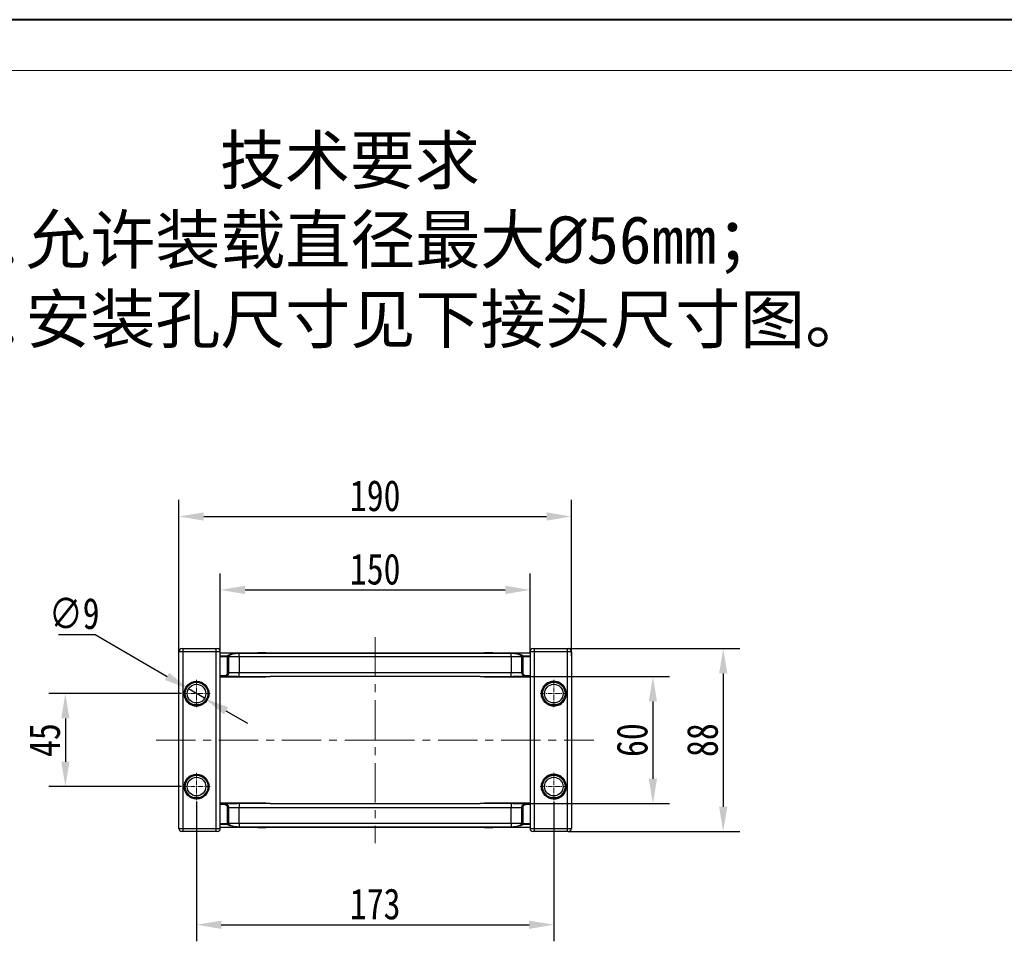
# Model space of a CAD drawing. Header units: millimetres. Extents: x -1177 to 904, y 240 to 1698.
# Tile 6 of 51: x -935 to -458, y 1252 to 1698. Entities that reach past the tile are written whole.
import ezdxf

# ---------------------------------------------------------------- set-up
doc = ezdxf.new("R2010")
doc.units = ezdxf.units.MM
doc.linetypes.add('CENTER', pattern=[0.6, 0.375, -0.075, 0.075, -0.075])
doc.linetypes.add('CENTERX2', pattern=[20.32, 12.7, -2.54, 2.54, -2.54])
doc.styles.get("Standard").update_dxf_attribs({"font": '仿宋_GB2312.ttf', "width": 0.8})
doc.styles.add('样式 6', font='仿宋_GB2312.ttf')
doc.dimstyles.new('ISO-60.1', dxfattribs={"dimtxt": 15, "dimasz": 12, "dimexe": 8, "dimexo": 0.625, "dimgap": 2.5, "dimtad": 1, "dimdsep": 46, "dimtxsty": 'Standard', "dimcen": 2.5, "dimadec": 0, "dimazin": 0, "dimtfac": 1, "dimtmove": 0, "dimatfit": 3, "dimfxl": 0, "dimarcsym": 0})
doc.dimstyles.new('副本 ISO-60.1', dxfattribs={"dimtxt": 15, "dimasz": 12, "dimexe": 8, "dimexo": 0.625, "dimgap": 2.5, "dimtad": 1, "dimtoh": 1, "dimdsep": 46, "dimtxsty": 'Standard', "dimcen": 2.5, "dimadec": 0, "dimazin": 0, "dimtfac": 1, "dimtmove": 0, "dimatfit": 3, "dimfxl": 0, "dimarcsym": 0})

# ---------------------------------------------------------------- blocks, each defined once
blk = doc.blocks.new('*D3572')
at = {"color": 0, "lineweight": -2}
for p, q in [((-856.46, 1372.32), (-920.76, 1372.32)), ((-912.76, 1360.32), (-912.76, 1339.32)), ((-856.46, 1327.32), (-920.76, 1327.32))]:
    blk.add_line(p, q, dxfattribs=at)
at = {"color": 0, "lineweight": 9}
for points in [[(-914.76, 1360.32), (-910.76, 1360.32), (-912.76, 1372.32)], [(-914.76, 1339.32), (-910.76, 1339.32), (-912.76, 1327.32)]]:
    blk.add_solid(points, dxfattribs=at)
at = {"layer": 'Defpoints', "color": 0, "lineweight": 9}
for p in [(-855.83, 1372.32), (-912.76, 1327.32), (-855.83, 1327.32)]:
    blk.add_point(p, dxfattribs=at)
at = {"color": 0, "lineweight": 9, "insert": (-922.76, 1349.82), "char_height": 15, "attachment_point": 5, "rotation": 90}
blk.add_mtext('45', dxfattribs=at)
blk = doc.blocks.new('*D3560')
at = {"color": 0, "lineweight": -2}
for p, q in [((-916.04, 1401), (-898.34, 1401)), ((-898.34, 1401), (-863.48, 1380.64)), ((-845.35, 1370.05), (-853.12, 1374.59)), ((-834.99, 1363.99), (-824.62, 1357.94))]:
    blk.add_line(p, q, dxfattribs=at)
at = {"color": 0, "lineweight": 9}
for points in [[(-862.47, 1382.36), (-864.49, 1378.91), (-853.12, 1374.59)], [(-833.98, 1365.72), (-836, 1362.27), (-845.35, 1370.05)]]:
    blk.add_solid(points, dxfattribs=at)
at = {"layer": 'Defpoints', "color": 0, "lineweight": 9}
for p in [(-853.12, 1374.59), (-845.35, 1370.05)]:
    blk.add_point(p, dxfattribs=at)
at = {"color": 0, "lineweight": 9, "insert": (-908.44, 1411), "char_height": 15, "attachment_point": 5}
blk.add_mtext('∅9', dxfattribs=at)
blk = doc.blocks.new('*D3573')
at = {"color": 0, "lineweight": -2}
for p, q in [((-837.73, 1392.67), (-837.73, 1430.51)), ((-687.73, 1392.2), (-687.73, 1430.51)), ((-825.73, 1422.51), (-699.73, 1422.51))]:
    blk.add_line(p, q, dxfattribs=at)
at = {"color": 0, "lineweight": 9}
for points in [[(-825.73, 1424.51), (-825.73, 1420.51), (-837.73, 1422.51)], [(-699.73, 1424.51), (-699.73, 1420.51), (-687.73, 1422.51)]]:
    blk.add_solid(points, dxfattribs=at)
at = {"layer": 'Defpoints', "color": 0, "lineweight": 9}
for p in [(-687.73, 1422.51), (-837.73, 1392.05), (-687.73, 1391.57)]:
    blk.add_point(p, dxfattribs=at)
at = {"color": 0, "lineweight": 9, "insert": (-762.73, 1432.51), "char_height": 15, "attachment_point": 5}
blk.add_mtext('150', dxfattribs=at)
blk = doc.blocks.new('*D3574')
at = {"color": 0, "lineweight": -2}
for p, q in [((-857.73, 1392.57), (-857.73, 1466.05)), ((-667.73, 1390.54), (-667.73, 1466.05)), ((-845.73, 1458.05), (-679.73, 1458.05))]:
    blk.add_line(p, q, dxfattribs=at)
at = {"color": 0, "lineweight": 9}
for points in [[(-845.73, 1460.05), (-845.73, 1456.05), (-857.73, 1458.05)], [(-679.73, 1460.05), (-679.73, 1456.05), (-667.73, 1458.05)]]:
    blk.add_solid(points, dxfattribs=at)
at = {"layer": 'Defpoints', "color": 0, "lineweight": 9}
for p in [(-667.73, 1458.05), (-857.73, 1391.95), (-667.73, 1389.91)]:
    blk.add_point(p, dxfattribs=at)
at = {"color": 0, "lineweight": 9, "insert": (-762.73, 1468.05), "char_height": 15, "attachment_point": 5}
blk.add_mtext('190', dxfattribs=at)
blk = doc.blocks.new('*D3575')
at = {"color": 0, "lineweight": -2}
for p, q in [((-849.23, 1320.09), (-849.23, 1252.45)), ((-676.23, 1320.09), (-676.23, 1252.45)), ((-837.23, 1260.45), (-688.23, 1260.45))]:
    blk.add_line(p, q, dxfattribs=at)
at = {"color": 0, "lineweight": 9}
for points in [[(-837.23, 1262.45), (-837.23, 1258.45), (-849.23, 1260.45)], [(-688.23, 1262.45), (-688.23, 1258.45), (-676.23, 1260.45)]]:
    blk.add_solid(points, dxfattribs=at)
at = {"layer": 'Defpoints', "color": 0, "lineweight": 9}
for p in [(-849.23, 1320.72), (-676.23, 1320.72), (-676.23, 1260.45)]:
    blk.add_point(p, dxfattribs=at)
at = {"color": 0, "lineweight": 9, "insert": (-762.73, 1270.45), "char_height": 15, "attachment_point": 5}
blk.add_mtext('173', dxfattribs=at)
blk = doc.blocks.new('*D3577')
at = {"color": 0, "lineweight": -2}
for p, q in [((-691.58, 1380.55), (-620.26, 1380.55)), ((-628.26, 1368.55), (-628.26, 1331.08)), ((-691.58, 1319.08), (-620.26, 1319.08))]:
    blk.add_line(p, q, dxfattribs=at)
at = {"color": 0, "lineweight": 9}
for points in [[(-630.26, 1368.55), (-626.26, 1368.55), (-628.26, 1380.55)], [(-630.26, 1331.08), (-626.26, 1331.08), (-628.26, 1319.08)]]:
    blk.add_solid(points, dxfattribs=at)
at = {"layer": 'Defpoints', "color": 0, "lineweight": 9}
for p in [(-692.21, 1380.55), (-692.21, 1319.08), (-628.26, 1319.08)]:
    blk.add_point(p, dxfattribs=at)
at = {"color": 0, "lineweight": 9, "insert": (-638.26, 1349.82), "char_height": 15, "attachment_point": 5, "rotation": 90}
blk.add_mtext('60', dxfattribs=at)
blk = doc.blocks.new('*D3578')
at = {"color": 0, "lineweight": -2}
for p, q in [((-669.11, 1394.08), (-586.21, 1394.08)), ((-594.21, 1382.08), (-594.21, 1317.55)), ((-669.11, 1305.55), (-586.21, 1305.55))]:
    blk.add_line(p, q, dxfattribs=at)
at = {"color": 0, "lineweight": 9}
for points in [[(-596.21, 1382.08), (-592.21, 1382.08), (-594.21, 1394.08)], [(-596.21, 1317.55), (-592.21, 1317.55), (-594.21, 1305.55)]]:
    blk.add_solid(points, dxfattribs=at)
at = {"layer": 'Defpoints', "color": 0, "lineweight": 9}
for p in [(-669.73, 1394.08), (-669.73, 1305.55), (-594.21, 1305.55)]:
    blk.add_point(p, dxfattribs=at)
at = {"color": 0, "lineweight": 9, "insert": (-604.21, 1349.82), "char_height": 15, "attachment_point": 5, "rotation": 90}
blk.add_mtext('88', dxfattribs=at)

msp = doc.modelspace()

# ---------------------------------------------------------------- linework, layer by layer
at = {"color": 7, "lineweight": 40}
msp.add_line((885.238, 1698.496), (-1176.964, 1698.496), dxfattribs=at)
at = {"color": 7, "lineweight": 13}
msp.add_line((860.688, 1673.946), (-1054.214, 1673.946), dxfattribs=at)
at = {"color": 1, "linetype": 'CENTERX2', "lineweight": 13, "ltscale": 1.5}
for p, q in [((-762.735, 1399.696), (-762.735, 1299.936)), ((-868.852, 1349.816), (-762.735, 1349.816)), ((-762.735, 1349.816), (-656.859, 1349.816))]:
    msp.add_line(p, q, dxfattribs=at)
at = {"color": 7, "linetype": 'Continuous', "lineweight": 25}
for p, q in [((-855.735, 1392.58), (-857.735, 1392.58)), ((-857.735, 1307.052), (-857.735, 1392.58)), ((-856.235, 1394.08), (-855.735, 1394.08)), ((-855.735, 1392.58), (-855.735, 1394.08)), ((-855.735, 1394.08), (-839.735, 1394.08)), ((-855.735, 1307.052), (-855.735, 1392.58)), ((-839.735, 1392.58), (-855.735, 1392.58)), ((-839.735, 1392.58), (-839.735, 1394.08)), ((-839.735, 1394.08), (-839.235, 1394.08)), ((-839.735, 1307.052), (-839.735, 1392.58)), ((-837.735, 1392.58), (-839.735, 1392.58)), ((-837.735, 1307.052), (-837.735, 1392.58)), ((-819.634, 1392.25), (-819.634, 1392.05)), ((-819.634, 1392.25), (-819.481, 1392.25)), ((-819.481, 1392.25), (-819.481, 1392.05)), ((-819.481, 1392.25), (-819.462, 1392.25)), ((-819.462, 1392.25), (-819.462, 1392.05)), ((-819.462, 1392.25), (-819.34, 1392.25)), ((-819.34, 1392.25), (-819.34, 1392.05)), ((-819.34, 1392.25), (-818.659, 1392.25)), ((-818.659, 1392.25), (-818.659, 1392.05)), ((-818.659, 1392.25), (-818.306, 1392.25)), ((-818.306, 1392.25), (-818.306, 1392.05)), ((-818.306, 1392.25), (-815.894, 1392.25)), ((-815.894, 1392.25), (-815.894, 1392.05)), ((-815.894, 1392.25), (-815.64, 1392.25)), ((-815.64, 1392.05), (-815.64, 1392.25)), ((-709.83, 1392.25), (-709.83, 1392.05)), ((-709.83, 1392.25), (-709.576, 1392.25)), ((-709.576, 1392.25), (-709.576, 1392.05)), ((-709.576, 1392.25), (-707.164, 1392.25)), ((-707.164, 1392.25), (-707.164, 1392.05)), ((-707.164, 1392.25), (-706.811, 1392.25)), ((-706.811, 1392.25), (-706.811, 1392.05)), ((-706.811, 1392.25), (-706.13, 1392.25)), ((-706.13, 1392.25), (-706.13, 1392.05)), ((-706.13, 1392.25), (-706.007, 1392.25)), ((-706.007, 1392.25), (-706.007, 1392.05)), ((-706.007, 1392.25), (-705.989, 1392.25)), ((-705.989, 1392.05), (-705.989, 1392.25)), ((-705.989, 1392.25), (-705.836, 1392.25)), ((-705.836, 1392.25), (-705.836, 1392.05)), ((-685.735, 1392.58), (-687.735, 1392.58)), ((-687.735, 1392.58), (-687.735, 1307.052)), ((-686.235, 1394.08), (-685.735, 1394.08)), ((-685.735, 1394.08), (-669.735, 1394.08)), ((-685.735, 1394.08), (-685.735, 1392.58)), ((-669.735, 1392.58), (-685.735, 1392.58)), ((-685.735, 1392.58), (-685.735, 1307.052)), ((-669.735, 1394.08), (-669.735, 1392.58)), ((-669.735, 1394.08), (-669.235, 1394.08)), ((-667.735, 1392.58), (-669.735, 1392.58)), ((-669.735, 1392.58), (-669.735, 1307.052)), ((-667.735, 1392.58), (-667.735, 1307.052)), ((-837.735, 1392.05), (-762.735, 1392.05)), ((-837.735, 1390.634), (-834.199, 1390.634)), ((-834.199, 1390.146), (-837.735, 1390.146)), ((-834.199, 1390.146), (-834.199, 1390.634)), ((-834.199, 1390.146), (-833.703, 1390.177)), ((-834.196, 1390.05), (-834.199, 1390.146)), ((-834.196, 1382.55), (-834.196, 1390.05)), ((-834.196, 1390.05), (-833.699, 1390.05)), ((-833.703, 1390.177), (-833.699, 1390.05)), ((-833.699, 1390.05), (-833.699, 1382.55)), ((-828.539, 1390.05), (-833.699, 1390.05)), ((-828.539, 1391.886), (-762.735, 1391.886)), ((-828.539, 1391.846), (-828.539, 1391.886)), ((-828.539, 1390.05), (-828.539, 1391.846)), ((-762.735, 1391.846), (-828.539, 1391.846)), ((-828.539, 1390.05), (-828.539, 1382.55)), ((-762.735, 1390.05), (-828.539, 1390.05)), ((-762.735, 1392.05), (-687.735, 1392.05)), ((-762.735, 1391.886), (-696.931, 1391.886)), ((-696.931, 1391.846), (-762.735, 1391.846)), ((-696.931, 1390.05), (-762.735, 1390.05)), ((-696.931, 1391.846), (-696.931, 1391.886)), ((-696.931, 1390.05), (-696.931, 1391.846)), ((-691.77, 1390.05), (-696.931, 1390.05)), ((-696.931, 1390.05), (-696.931, 1382.55)), ((-691.77, 1390.05), (-691.766, 1390.177)), ((-691.77, 1382.55), (-691.77, 1390.05)), ((-691.77, 1390.05), (-691.274, 1390.05)), ((-691.766, 1390.177), (-691.271, 1390.146)), ((-691.271, 1390.146), (-691.274, 1390.05)), ((-691.274, 1390.05), (-691.274, 1382.55)), ((-691.271, 1390.634), (-691.271, 1390.146)), ((-691.271, 1390.634), (-687.735, 1390.634)), ((-687.735, 1390.146), (-691.271, 1390.146)), ((-837.735, 1381.05), (-835.705, 1381.05)), ((-835.705, 1380.55), (-837.735, 1380.55)), ((-815.735, 1380.247), (-837.735, 1380.247)), ((-835.705, 1381.05), (-835.705, 1380.55)), ((-829.593, 1380.55), (-835.705, 1380.55)), ((-834.196, 1382.55), (-833.699, 1382.55)), ((-833.699, 1382.55), (-828.539, 1382.55)), ((-828.539, 1380.55), (-828.539, 1382.55)), ((-828.539, 1382.55), (-762.735, 1382.55)), ((-828.539, 1380.55), (-813.652, 1380.55)), ((-815.735, 1380.55), (-815.735, 1380.247)), ((-762.735, 1380.55), (-813.627, 1380.55)), ((-762.735, 1382.55), (-696.931, 1382.55)), ((-711.842, 1380.55), (-762.735, 1380.55)), ((-711.817, 1380.55), (-696.931, 1380.55)), ((-709.735, 1380.247), (-709.735, 1380.55)), ((-687.735, 1380.247), (-709.735, 1380.247)), ((-696.931, 1382.55), (-691.77, 1382.55)), ((-696.931, 1380.55), (-696.931, 1382.55)), ((-689.765, 1380.55), (-695.877, 1380.55)), ((-691.77, 1382.55), (-691.274, 1382.55)), ((-689.765, 1381.05), (-687.735, 1381.05)), ((-689.765, 1380.55), (-689.765, 1381.05)), ((-687.735, 1380.55), (-689.765, 1380.55)), ((-849.235, 1366.316), (-848.29, 1366.391)), ((-837.735, 1319.384), (-815.735, 1319.384)), ((-837.735, 1319.082), (-835.705, 1319.082)), ((-835.705, 1318.582), (-837.735, 1318.582)), ((-835.705, 1319.082), (-835.705, 1318.582)), ((-835.705, 1319.082), (-829.593, 1319.082)), ((-834.196, 1309.582), (-834.196, 1317.082)), ((-833.699, 1317.082), (-834.196, 1317.082)), ((-833.699, 1317.082), (-833.699, 1309.582)), ((-828.539, 1317.082), (-833.699, 1317.082)), ((-828.539, 1319.081), (-828.539, 1317.082)), ((-813.652, 1319.081), (-828.539, 1319.081)), ((-828.539, 1309.582), (-828.539, 1317.082)), ((-762.735, 1317.082), (-828.539, 1317.082)), ((-815.735, 1319.384), (-815.735, 1319.081)), ((-813.627, 1319.082), (-762.735, 1319.082)), ((-762.735, 1319.082), (-711.842, 1319.082)), ((-696.931, 1317.082), (-762.735, 1317.082)), ((-696.931, 1319.081), (-711.817, 1319.081)), ((-709.735, 1319.384), (-687.735, 1319.384)), ((-709.735, 1319.081), (-709.735, 1319.384)), ((-696.931, 1319.081), (-696.931, 1317.082)), ((-691.77, 1317.082), (-696.931, 1317.082)), ((-696.931, 1309.582), (-696.931, 1317.082)), ((-695.877, 1319.082), (-689.765, 1319.082)), ((-691.274, 1317.082), (-691.77, 1317.082)), ((-691.77, 1309.582), (-691.77, 1317.082)), ((-691.274, 1317.082), (-691.274, 1309.582)), ((-689.765, 1318.582), (-689.765, 1319.082)), ((-689.765, 1319.082), (-687.735, 1319.082)), ((-687.735, 1318.582), (-689.765, 1318.582)), ((-857.735, 1307.052), (-855.735, 1307.052)), ((-855.735, 1307.052), (-839.735, 1307.052)), ((-855.735, 1305.552), (-855.735, 1307.052)), ((-839.735, 1307.052), (-837.735, 1307.052)), ((-839.735, 1305.552), (-839.735, 1307.052)), ((-837.735, 1309.486), (-834.199, 1309.486)), ((-834.199, 1308.997), (-837.735, 1308.997)), ((-762.735, 1307.582), (-837.735, 1307.582)), ((-834.199, 1309.486), (-834.196, 1309.582)), ((-834.199, 1308.997), (-834.199, 1309.486)), ((-833.703, 1309.454), (-834.199, 1309.486)), ((-833.699, 1309.582), (-834.196, 1309.582)), ((-833.699, 1309.582), (-833.703, 1309.454)), ((-833.699, 1309.582), (-828.539, 1309.582)), ((-828.539, 1309.582), (-828.539, 1307.785)), ((-828.539, 1309.582), (-762.735, 1309.582)), ((-828.539, 1307.785), (-828.539, 1307.745)), ((-828.539, 1307.785), (-762.735, 1307.785)), ((-762.735, 1307.745), (-828.539, 1307.745)), ((-819.634, 1307.382), (-819.634, 1307.582)), ((-819.481, 1307.382), (-819.634, 1307.382)), ((-819.481, 1307.582), (-819.481, 1307.382)), ((-819.462, 1307.382), (-819.481, 1307.382)), ((-819.462, 1307.382), (-819.462, 1307.582)), ((-819.34, 1307.382), (-819.462, 1307.382)), ((-819.34, 1307.382), (-819.34, 1307.582)), ((-818.659, 1307.382), (-819.34, 1307.382)), ((-818.659, 1307.382), (-818.659, 1307.582)), ((-818.306, 1307.382), (-818.659, 1307.382)), ((-818.306, 1307.382), (-818.306, 1307.582)), ((-815.894, 1307.382), (-818.306, 1307.382)), ((-815.894, 1307.382), (-815.894, 1307.582)), ((-815.64, 1307.382), (-815.894, 1307.382)), ((-815.64, 1307.382), (-815.64, 1307.582)), ((-762.735, 1309.582), (-696.931, 1309.582)), ((-762.735, 1307.785), (-696.931, 1307.785)), ((-696.931, 1307.745), (-762.735, 1307.745)), ((-687.735, 1307.582), (-762.735, 1307.582)), ((-709.83, 1307.582), (-709.83, 1307.382)), ((-709.576, 1307.382), (-709.83, 1307.382)), ((-709.576, 1307.382), (-709.576, 1307.582)), ((-707.164, 1307.382), (-709.576, 1307.382)), ((-707.164, 1307.382), (-707.164, 1307.582)), ((-706.811, 1307.382), (-707.164, 1307.382)), ((-706.811, 1307.382), (-706.811, 1307.582)), ((-706.13, 1307.382), (-706.811, 1307.382)), ((-706.13, 1307.382), (-706.13, 1307.582)), ((-706.007, 1307.382), (-706.13, 1307.382)), ((-706.007, 1307.382), (-706.007, 1307.582)), ((-705.989, 1307.382), (-706.007, 1307.382)), ((-705.989, 1307.382), (-705.989, 1307.582)), ((-705.836, 1307.382), (-705.989, 1307.382)), ((-705.836, 1307.382), (-705.836, 1307.582)), ((-696.931, 1309.582), (-696.931, 1307.785)), ((-696.931, 1309.582), (-691.77, 1309.582)), ((-696.931, 1307.785), (-696.931, 1307.745)), ((-691.274, 1309.582), (-691.77, 1309.582)), ((-691.766, 1309.454), (-691.77, 1309.582)), ((-691.271, 1309.486), (-691.766, 1309.454)), ((-691.274, 1309.582), (-691.271, 1309.486)), ((-691.271, 1309.486), (-687.735, 1309.486)), ((-691.271, 1309.486), (-691.271, 1308.997)), ((-687.735, 1308.997), (-691.271, 1308.997)), ((-687.735, 1307.052), (-685.735, 1307.052)), ((-685.735, 1307.052), (-669.735, 1307.052)), ((-685.735, 1307.052), (-685.735, 1305.552)), ((-669.735, 1307.052), (-667.735, 1307.052)), ((-669.735, 1307.052), (-669.735, 1305.552)), ((-855.735, 1305.552), (-856.235, 1305.552)), ((-839.735, 1305.552), (-855.735, 1305.552)), ((-839.235, 1305.552), (-839.735, 1305.552)), ((-685.735, 1305.552), (-686.235, 1305.552)), ((-669.735, 1305.552), (-685.735, 1305.552)), ((-669.235, 1305.552), (-669.735, 1305.552))]:
    msp.add_line(p, q, dxfattribs=at)
at = {"color": 1, "linetype": 'CENTER', "lineweight": 9, "ltscale": 6.096}
for p, q in [((-849.235, 1365.716), (-849.235, 1378.916)), ((-676.235, 1365.716), (-676.235, 1378.916)), ((-855.835, 1372.316), (-842.635, 1372.316)), ((-682.835, 1372.316), (-669.635, 1372.316)), ((-849.235, 1320.716), (-849.235, 1333.916)), ((-676.235, 1320.716), (-676.235, 1333.916)), ((-855.835, 1327.316), (-842.635, 1327.316)), ((-682.835, 1327.316), (-669.635, 1327.316))]:
    msp.add_line(p, q, dxfattribs=at)
at = {"color": 7, "linetype": 'Continuous', "lineweight": 25}
for centre, radius in [((-849.235, 1372.316), 6), ((-676.235, 1372.316), 6), ((-849.235, 1372.316), 5.5), ((-849.235, 1372.316), 4.5), ((-676.235, 1372.316), 5.5), ((-676.235, 1372.316), 4.5), ((-849.235, 1327.316), 6), ((-849.235, 1327.316), 5.5), ((-849.235, 1327.316), 4.5), ((-676.235, 1327.316), 6), ((-676.235, 1327.316), 5.5), ((-676.235, 1327.316), 4.5)]:
    msp.add_circle(centre, radius, dxfattribs=at)
for centre, radius, start, end in [((-856.235, 1392.58), 1.5, 90, 180), ((-839.235, 1392.58), 1.5, 0, 90), ((-686.235, 1392.58), 1.5, 90, 180), ((-669.235, 1392.58), 1.5, 0, 90), ((-834.208, 1390.127), 0.508, 5.70659, 88.89252), ((-691.261, 1390.127), 0.508, 91.10748, 174.29341), ((-676.235, 1372.316), 6, 90, 170.94167), ((-676.235, 1372.316), 6, 260.94167, 90), ((-849.235, 1372.316), 6, 189.05833, 270), ((-676.235, 1327.316), 6, 90, 180), ((-676.235, 1327.316), 6, 270, 90), ((-856.235, 1307.052), 1.5, 180, 270), ((-839.235, 1307.052), 1.5, 270, 0), ((-834.208, 1309.505), 0.508, 271.10748, 354.29341), ((-691.261, 1309.505), 0.508, 185.70659, 268.89252), ((-686.235, 1307.052), 1.5, 180, 270), ((-669.235, 1307.052), 1.5, 270, 0)]:
    msp.add_arc(centre, radius, start, end, dxfattribs=at)
for centre, major_axis, start_param, end_param in [((-814.66, 1382.55), (1.279, -1.932), 5.9981346, 6.0208548), ((-710.81, 1382.55), (-1.279, -1.932), 0.2623305, 0.2850507), ((-814.66, 1317.082), (-1.279, -1.932), 3.4039232, 3.4266434), ((-710.81, 1317.082), (1.279, -1.932), 2.8565419, 2.8792622)]:
    msp.add_ellipse(centre, major_axis=major_axis, ratio=0.4054038, start_param=start_param, end_param=end_param, dxfattribs=at)
for points, knots in [([(-834.199, 1390.634), (-834.114, 1390.74), (-833.965, 1390.925), (-833.452, 1391.171), (-832.703, 1391.422), (-831.74, 1391.625), (-830.664, 1391.768), (-829.698, 1391.861), (-828.961, 1391.877), (-828.539, 1391.886)], [0, 0, 0, 0, 0.171497, 0.3000877, 0.4286662, 0.6463504, 0.7521855, 0.8578829, 1, 1, 1, 1]), ([(-828.539, 1391.846), (-828.947, 1391.834), (-829.659, 1391.812), (-830.568, 1391.689), (-831.559, 1391.499), (-832.655, 1391.155), (-833.4, 1390.687), (-833.646, 1390.337), (-833.697, 1390.196), (-833.703, 1390.177)], [0, 0, 0, 0, 0.1441605, 0.2514116, 0.358864, 0.5773891, 0.8313602, 0.978387, 1, 1, 1, 1]), ([(-696.931, 1391.886), (-696.508, 1391.877), (-695.771, 1391.861), (-694.806, 1391.768), (-693.73, 1391.625), (-692.766, 1391.422), (-692.017, 1391.171), (-691.505, 1390.925), (-691.356, 1390.74), (-691.271, 1390.634)], [0, 0, 0, 0, 0.1421171, 0.2478145, 0.3536496, 0.5713338, 0.6999123, 0.828503, 1, 1, 1, 1]), ([(-691.766, 1390.177), (-691.84, 1390.318), (-692.024, 1390.671), (-692.82, 1391.155), (-693.91, 1391.499), (-694.902, 1391.689), (-695.81, 1391.812), (-696.523, 1391.834), (-696.931, 1391.846)], [0, 0, 0, 0, 0.1685696, 0.4225622, 0.6411057, 0.7485672, 0.8558274, 1, 1, 1, 1]), ([(-835.705, 1381.05), (-835.591, 1381.057), (-835.308, 1381.076), (-834.883, 1381.259), (-834.503, 1381.599), (-834.245, 1382.047), (-834.212, 1382.382), (-834.196, 1382.55)], [0, 0, 0, 0, 0.1452268, 0.3603998, 0.5741389, 0.7870548, 1, 1, 1, 1]), ([(-833.699, 1382.55), (-833.721, 1382.326), (-833.765, 1381.879), (-834.107, 1381.282), (-834.612, 1380.829), (-835.176, 1380.585), (-835.553, 1380.56), (-835.705, 1380.55)], [0, 0, 0, 0, 0.2132158, 0.4262438, 0.6399029, 0.8548909, 1, 1, 1, 1]), ([(-829.593, 1380.55), (-829.578, 1380.55), (-829.227, 1380.55), (-828.876, 1380.55), (-828.539, 1380.55)], [0, 0, 0, 0, 0.0418062, 1, 1, 1, 1]), ([(-813.664, 1380.55), (-813.663, 1380.55), (-813.651, 1380.55), (-813.639, 1380.55), (-813.627, 1380.55)], [0, 0, 0, 0, 0.0632241, 1, 1, 1, 1]), ([(-711.842, 1380.55), (-711.839, 1380.55), (-711.828, 1380.55), (-711.817, 1380.55), (-711.81, 1380.55)], [0, 0, 0, 0, 0.3475426, 1, 1, 1, 1]), ([(-696.931, 1380.55), (-696.594, 1380.55), (-696.243, 1380.55), (-695.892, 1380.55), (-695.877, 1380.55)], [0, 0, 0, 0, 0.9581938, 1, 1, 1, 1]), ([(-689.765, 1380.55), (-689.992, 1380.572), (-690.445, 1380.617), (-691.048, 1380.965), (-691.501, 1381.477), (-691.738, 1382.038), (-691.761, 1382.406), (-691.77, 1382.55)], [0, 0, 0, 0, 0.21599369, 0.43201203, 0.64792059, 0.86289952, 1, 1, 1, 1]), ([(-691.274, 1382.55), (-691.267, 1382.442), (-691.249, 1382.166), (-691.071, 1381.745), (-690.73, 1381.361), (-690.276, 1381.1), (-689.935, 1381.067), (-689.765, 1381.05)], [0, 0, 0, 0, 0.1369171, 0.3517136, 0.5676407, 0.7838231, 1, 1, 1, 1]), ([(-835.705, 1319.082), (-835.478, 1319.059), (-835.025, 1319.015), (-834.422, 1318.667), (-833.968, 1318.155), (-833.732, 1317.593), (-833.709, 1317.225), (-833.699, 1317.082)], [0, 0, 0, 0, 0.21599369, 0.43201203, 0.64792059, 0.86289952, 1, 1, 1, 1]), ([(-834.196, 1317.082), (-834.203, 1317.189), (-834.22, 1317.465), (-834.398, 1317.887), (-834.74, 1318.271), (-835.194, 1318.532), (-835.534, 1318.565), (-835.705, 1318.582)], [0, 0, 0, 0, 0.1369171, 0.3517136, 0.5676407, 0.7838231, 1, 1, 1, 1]), ([(-828.539, 1319.081), (-828.876, 1319.081), (-829.227, 1319.082), (-829.578, 1319.082), (-829.593, 1319.082)], [0, 0, 0, 0, 0.9581938, 1, 1, 1, 1]), ([(-813.627, 1319.082), (-813.631, 1319.082), (-813.642, 1319.082), (-813.653, 1319.081), (-813.66, 1319.081)], [0, 0, 0, 0, 0.3475426, 1, 1, 1, 1]), ([(-711.806, 1319.081), (-711.807, 1319.081), (-711.819, 1319.082), (-711.831, 1319.082), (-711.842, 1319.082)], [0, 0, 0, 0, 0.06322412, 1, 1, 1, 1]), ([(-695.877, 1319.082), (-695.892, 1319.082), (-696.243, 1319.082), (-696.594, 1319.081), (-696.931, 1319.081)], [0, 0, 0, 0, 0.0418062, 1, 1, 1, 1]), ([(-691.77, 1317.082), (-691.748, 1317.305), (-691.705, 1317.752), (-691.363, 1318.349), (-690.858, 1318.802), (-690.293, 1319.046), (-689.917, 1319.072), (-689.765, 1319.082)], [0, 0, 0, 0, 0.2132158, 0.4262438, 0.6399029, 0.8548909, 1, 1, 1, 1]), ([(-689.765, 1318.582), (-689.879, 1318.574), (-690.162, 1318.555), (-690.587, 1318.372), (-690.967, 1318.033), (-691.225, 1317.585), (-691.258, 1317.25), (-691.274, 1317.082)], [0, 0, 0, 0, 0.1452268, 0.3603998, 0.5741389, 0.7870548, 1, 1, 1, 1]), ([(-828.539, 1307.745), (-828.961, 1307.755), (-829.698, 1307.771), (-830.664, 1307.863), (-831.74, 1308.007), (-832.703, 1308.21), (-833.452, 1308.461), (-833.965, 1308.707), (-834.114, 1308.891), (-834.199, 1308.997)], [0, 0, 0, 0, 0.1421171, 0.2478145, 0.3536496, 0.5713338, 0.6999123, 0.828503, 1, 1, 1, 1]), ([(-833.703, 1309.454), (-833.63, 1309.313), (-833.446, 1308.96), (-832.65, 1308.477), (-831.559, 1308.132), (-830.567, 1307.942), (-829.66, 1307.819), (-828.947, 1307.798), (-828.539, 1307.785)], [0, 0, 0, 0, 0.1685696, 0.4225622, 0.6411057, 0.7485672, 0.8558274, 1, 1, 1, 1]), ([(-696.931, 1307.785), (-696.523, 1307.798), (-695.81, 1307.819), (-694.902, 1307.942), (-693.911, 1308.132), (-692.815, 1308.477), (-692.069, 1308.945), (-691.823, 1309.294), (-691.773, 1309.436), (-691.766, 1309.454)], [0, 0, 0, 0, 0.14416046, 0.25141161, 0.358864, 0.57738906, 0.8313602, 0.97838702, 1, 1, 1, 1]), ([(-691.271, 1308.997), (-691.356, 1308.891), (-691.505, 1308.707), (-692.017, 1308.461), (-692.766, 1308.21), (-693.73, 1308.007), (-694.806, 1307.863), (-695.771, 1307.771), (-696.508, 1307.755), (-696.931, 1307.745)], [0, 0, 0, 0, 0.171497, 0.3000877, 0.4286662, 0.6463504, 0.7521855, 0.8578829, 1, 1, 1, 1])]:
    msp.add_open_spline(points, degree=3, knots=knots, dxfattribs=at)

# ---------------------------------------------------------------- texts
at = {"insert": (-963.456, 1641.993), "char_height": 23.0679, "attachment_point": 1, "style": '样式 6'}
msp.add_mtext('        技术要求\\P1.允许装载直径最大{\\fISOCPEUR|b0|i0|c0|p34;%%C}56mm；\\P2.安装孔尺寸见下接头尺寸图。', dxfattribs=at)

# ---------------------------------------------------------------- dimensions: what is measured, and where the dimension line sits
at = {"color": 5, "lineweight": 9}
for base, p1, p2, picture, middle in [((-667.735, 1458.048), (-857.735, 1391.946), (-667.735, 1389.912), '*D3574', (-762.735, 1468.048)), ((-687.735, 1422.507), (-837.735, 1392.05), (-687.735, 1391.574), '*D3573', (-762.735, 1432.507)), ((-676.235, 1260.445), (-849.235, 1320.716), (-676.235, 1320.716), '*D3575', (-762.735, 1270.445))]:
    dim = msp.add_linear_dim(base=base, p1=p1, p2=p2, dimstyle='ISO-60.1', dxfattribs=at)
    dim.commit()
    dim.dimension.update_dxf_attribs({"geometry": picture, "text_midpoint": middle})
dim = msp.add_diameter_dim_2p(p1=(-845.349, 1370.046), p2=(-853.121, 1374.585), dimstyle='副本 ISO-60.1', dxfattribs=at)
dim.commit()
dim.dimension.update_dxf_attribs({"geometry": '*D3560', "text_midpoint": (-908.439, 1400.996), "dimtype": 163})
for base, p1, p2, text, picture, middle in [((-594.214, 1305.552), (-669.735, 1394.08), (-669.735, 1305.552), '88', '*D3578', (-604.214, 1349.816)), ((-628.259, 1319.082), (-692.205, 1380.55), (-692.205, 1319.082), '60', '*D3577', (-638.259, 1349.816))]:
    dim = msp.add_linear_dim(base=base, p1=p1, p2=p2, angle=90, text=text, dimstyle='ISO-60.1', dxfattribs=at)
    dim.commit()
    dim.dimension.update_dxf_attribs({"geometry": picture, "text_midpoint": middle})
dim = msp.add_linear_dim(base=(-912.762, 1327.316), p1=(-855.835, 1372.316), p2=(-855.835, 1327.316), angle=90, dimstyle='ISO-60.1', dxfattribs=at)
dim.commit()
dim.dimension.update_dxf_attribs({"geometry": '*D3572', "text_midpoint": (-922.762, 1349.816)})

doc.saveas('drawing.dxf')
